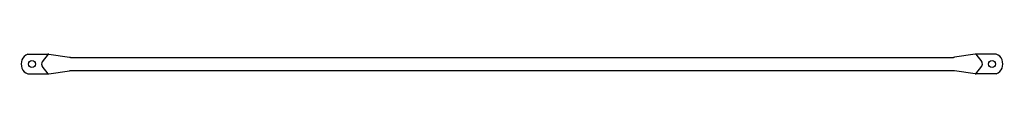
# Model space of a CAD drawing. Extents: x 10 to 206, y 138 to 142.
import ezdxf

# ---------------------------------------------------------------- set-up
doc = ezdxf.new("R2010")
doc.units = 0
doc.header["$MEASUREMENT"] = 0
doc.layers.get('0').update_dxf_attribs({"linetype": 'CONTINUOUS'})

msp = doc.modelspace()

# ---------------------------------------------------------------- linework, layer by layer
at = {"color": 7}
for p, q in [((11.92, 141.68), (15.87, 141.68)), ((15.97, 141.68), (14.79, 140.12)), ((16.07, 141.67), (20.19, 141.04)), ((20.39, 141.02), (195.51, 141.02)), ((199.83, 141.67), (195.71, 141.04)), ((199.93, 141.68), (201.11, 140.12)), ((203.98, 141.68), (200.03, 141.68)), ((15.97, 137.72), (14.79, 139.28)), ((199.93, 137.72), (201.11, 139.28)), ((11.92, 137.72), (15.87, 137.72)), ((16.07, 137.73), (20.19, 138.36)), ((20.39, 138.38), (195.51, 138.38)), ((199.83, 137.73), (195.71, 138.36)), ((203.98, 137.72), (200.03, 137.72))]:
    msp.add_line(p, q, dxfattribs=at)
for centre in [(12.74, 139.7), (203.16, 139.7)]:
    msp.add_circle(centre, 0.702, dxfattribs=at)
for points in [[(11.92, 141.68), (10.82, 141.23), (10.3, 139.97), (10.76, 138.87), (10.98, 138.35), (11.39, 137.93), (11.92, 137.72)], [(203.98, 137.72), (205.08, 138.17), (205.6, 139.43), (205.14, 140.53), (204.92, 141.05), (204.51, 141.47), (203.98, 141.68)]]:
    msp.add_open_spline(points, degree=3, knots=[0, 0, 0, 0, 1, 1, 1, 2, 2, 2, 2], dxfattribs=at)
for points in [[(16.07, 141.67), (16, 141.68), (15.93, 141.68), (15.87, 141.68)], [(20.19, 141.04), (20.25, 141.03), (20.32, 141.02), (20.39, 141.02)], [(195.51, 141.02), (195.58, 141.02), (195.65, 141.03), (195.71, 141.04)], [(200.03, 141.68), (199.97, 141.68), (199.9, 141.68), (199.83, 141.67)], [(14.79, 140.12), (14.6, 139.87), (14.6, 139.53), (14.79, 139.28)], [(201.11, 139.28), (201.3, 139.53), (201.3, 139.87), (201.11, 140.12)], [(15.87, 137.72), (15.93, 137.72), (16, 137.72), (16.07, 137.73)], [(20.39, 138.38), (20.32, 138.38), (20.25, 138.37), (20.19, 138.36)], [(195.71, 138.36), (195.65, 138.37), (195.58, 138.38), (195.51, 138.38)], [(199.83, 137.73), (199.9, 137.72), (199.97, 137.72), (200.03, 137.72)]]:
    msp.add_open_spline(points, degree=3, dxfattribs=at)

doc.saveas('drawing.dxf')
